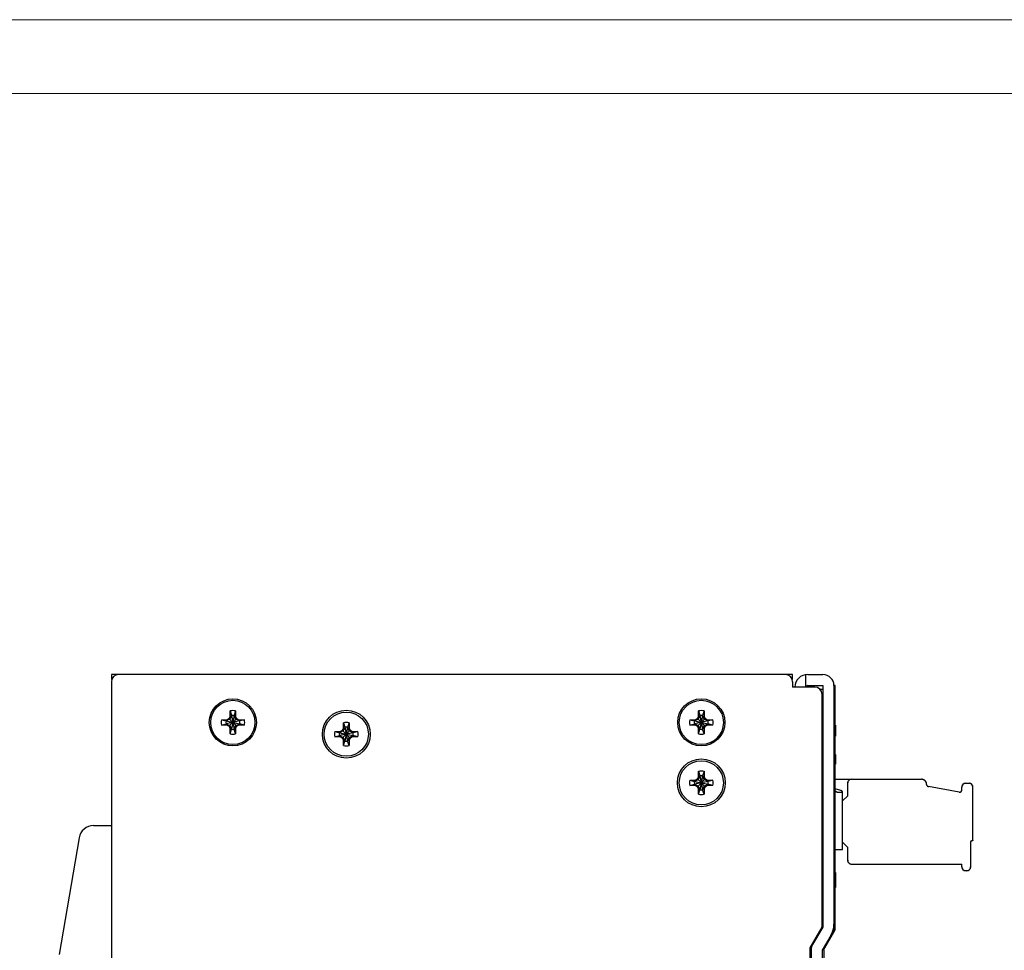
# Model space of a CAD drawing. Header units: millimetres. Extents: x 0 to 420, y 0 to 297.
# Tile 10 of 14: x 153 to 286, y 171 to 297. Entities that reach past the tile are written whole.
import ezdxf

# ---------------------------------------------------------------- set-up
doc = ezdxf.new("R2010")
doc.units = ezdxf.units.MM
doc.layers.get('0').update_dxf_attribs({"linetype": 'CONTINUOUS', "lineweight": 13})
doc.layers.add('Layer1', color=3, linetype='CONTINUOUS')

msp = doc.modelspace()

# ---------------------------------------------------------------- linework, layer by layer
at = {"ltscale": 5}
for points in [[(0, 0), (420, 0), (420, 297), (0, 297)], [(10, 10), (410, 10), (410, 287), (10, 287)]]:
    msp.add_lwpolyline(points, close=True, dxfattribs=at)
at = {"layer": 'Layer1', "color": 7, "linetype": 'Continuous'}
for p, q in [((165.08, 208.13), (165.08, 207.47)), ((166.08, 208.13), (165.08, 208.13)), ((256.58, 208.13), (166.08, 208.13)), ((257.58, 208.13), (256.58, 208.13)), ((257.58, 207.47), (257.58, 208.13)), ((259.38, 206.38), (259.38, 208.12)), ((259.63, 208.13), (261.68, 208.13)), ((165.08, 207.13), (165.08, 87.13)), ((257.58, 207.13), (257.58, 206.43)), ((260.58, 206.43), (257.58, 206.43)), ((259.63, 206.63), (261.68, 206.63)), ((261.28, 206.13), (261.68, 206.13)), ((261.68, 206.63), (261.68, 173.85)), ((263.18, 206.63), (263.18, 174.26)), ((263.35, 206.63), (263.18, 206.63)), ((263.35, 173.47), (263.35, 206.63)), ((261.58, 173.83), (261.58, 205.43)), ((180.02, 202), (180.65, 201.82)), ((180.02, 202), (180.76, 202)), ((181.13, 202.08), (180.68, 201.82)), ((180.76, 202), (180.68, 201.82)), ((180.76, 202), (181.12, 202.21)), ((181.12, 202.21), (181.21, 202.45)), ((181.12, 202.21), (181.13, 202.08)), ((181.39, 202.53), (181.13, 202.08)), ((182.02, 202.08), (181.13, 201.19)), ((181.13, 202.08), (182.02, 201.19)), ((181.21, 202.45), (181.21, 203.19)), ((181.21, 203.19), (181.39, 202.57)), ((181.21, 202.45), (181.39, 202.53)), ((181.76, 202.57), (181.39, 200.7)), ((181.39, 202.57), (181.39, 202.53)), ((181.39, 202.57), (181.76, 200.7)), ((181.76, 202.53), (181.39, 200.74)), ((181.39, 202.53), (181.76, 200.74)), ((181.95, 203.19), (181.76, 202.57)), ((181.76, 202.53), (181.76, 202.57)), ((182.02, 202.08), (181.76, 202.53)), ((181.95, 202.45), (181.76, 202.53)), ((181.95, 203.19), (181.95, 202.45)), ((181.95, 202.45), (182.04, 202.21)), ((182.04, 202.21), (182.02, 202.08)), ((182.47, 201.82), (182.02, 202.08)), ((182.04, 202.21), (182.4, 202)), ((182.4, 202), (182.47, 201.82)), ((182.4, 202), (183.14, 202)), ((183.14, 202), (182.51, 201.82)), ((243.62, 202), (244.36, 202)), ((243.62, 202), (244.25, 201.82)), ((244.73, 202.08), (244.28, 201.82)), ((244.36, 202), (244.28, 201.82)), ((244.36, 202), (244.72, 202.21)), ((244.72, 202.21), (244.81, 202.45)), ((244.72, 202.21), (244.73, 202.08)), ((244.99, 202.53), (244.73, 202.08)), ((245.62, 202.08), (244.73, 201.19)), ((244.73, 202.08), (245.62, 201.19)), ((244.81, 202.45), (244.81, 203.19)), ((244.81, 203.19), (244.99, 202.57)), ((244.81, 202.45), (244.99, 202.53)), ((245.36, 202.57), (244.99, 200.7)), ((244.99, 202.57), (244.99, 202.53)), ((244.99, 202.57), (245.36, 200.7)), ((245.36, 202.53), (244.99, 200.74)), ((244.99, 202.53), (245.36, 200.74)), ((245.55, 203.19), (245.36, 202.57)), ((245.36, 202.53), (245.36, 202.57)), ((245.62, 202.08), (245.36, 202.53)), ((245.55, 202.45), (245.36, 202.53)), ((245.55, 203.19), (245.55, 202.45)), ((245.55, 202.45), (245.64, 202.21)), ((245.64, 202.21), (245.62, 202.08)), ((246.07, 201.82), (245.62, 202.08)), ((245.64, 202.21), (246, 202)), ((246, 202), (246.07, 201.82)), ((246, 202), (246.74, 202)), ((246.74, 202), (246.11, 201.82)), ((180.02, 201.26), (180.65, 201.45)), ((180.76, 201.26), (180.02, 201.26)), ((180.65, 201.82), (182.51, 201.45)), ((182.51, 201.82), (180.65, 201.45)), ((180.68, 201.82), (180.65, 201.82)), ((180.65, 201.45), (180.68, 201.45)), ((180.68, 201.82), (182.47, 201.45)), ((182.47, 201.82), (180.68, 201.45)), ((180.76, 201.26), (180.68, 201.45)), ((180.68, 201.45), (181.13, 201.19)), ((181.12, 201.06), (180.76, 201.26)), ((181.12, 201.06), (181.13, 201.19)), ((181.21, 200.82), (181.12, 201.06)), ((181.13, 201.19), (181.39, 200.74)), ((181.21, 200.08), (181.21, 200.82)), ((181.21, 200.82), (181.39, 200.74)), ((181.21, 200.08), (181.39, 200.7)), ((181.39, 200.74), (181.39, 200.7)), ((181.76, 200.74), (182.02, 201.19)), ((181.95, 200.82), (181.76, 200.74)), ((181.76, 200.7), (181.76, 200.74)), ((181.95, 200.08), (181.76, 200.7)), ((182.04, 201.06), (181.95, 200.82)), ((181.95, 200.82), (181.95, 200.08)), ((182.02, 201.19), (182.47, 201.45)), ((182.04, 201.06), (182.02, 201.19)), ((182.4, 201.26), (182.04, 201.06)), ((182.4, 201.26), (182.47, 201.45)), ((183.14, 201.26), (182.4, 201.26)), ((182.51, 201.82), (182.47, 201.82)), ((182.47, 201.45), (182.51, 201.45)), ((183.14, 201.26), (182.51, 201.45)), ((196.16, 200.4), (196.52, 200.61)), ((196.52, 200.61), (196.61, 200.85)), ((196.52, 200.61), (196.53, 200.48)), ((196.79, 200.93), (196.53, 200.48)), ((196.61, 200.85), (196.61, 201.59)), ((196.61, 201.59), (196.79, 200.97)), ((196.61, 200.85), (196.79, 200.93)), ((197.16, 200.97), (196.79, 199.1)), ((196.79, 200.97), (196.79, 200.93)), ((196.79, 200.97), (197.16, 199.1)), ((197.16, 200.93), (196.79, 199.14)), ((196.79, 200.93), (197.16, 199.14)), ((197.35, 201.59), (197.16, 200.97)), ((197.16, 200.93), (197.16, 200.97)), ((197.42, 200.48), (197.16, 200.93)), ((197.35, 200.85), (197.16, 200.93)), ((197.35, 201.59), (197.35, 200.85)), ((197.35, 200.85), (197.44, 200.61)), ((197.44, 200.61), (197.42, 200.48)), ((197.44, 200.61), (197.8, 200.4)), ((243.62, 201.26), (244.25, 201.45)), ((244.36, 201.26), (243.62, 201.26)), ((246.11, 201.82), (244.25, 201.45)), ((244.28, 201.82), (244.25, 201.82)), ((244.25, 201.82), (246.11, 201.45)), ((244.25, 201.45), (244.28, 201.45)), ((246.07, 201.82), (244.28, 201.45)), ((244.28, 201.82), (246.07, 201.45)), ((244.36, 201.26), (244.28, 201.45)), ((244.28, 201.45), (244.73, 201.19)), ((244.72, 201.06), (244.36, 201.26)), ((244.72, 201.06), (244.73, 201.19)), ((244.81, 200.82), (244.72, 201.06)), ((244.73, 201.19), (244.99, 200.74)), ((244.81, 200.08), (244.81, 200.82)), ((244.81, 200.82), (244.99, 200.74)), ((244.81, 200.08), (244.99, 200.7)), ((244.99, 200.74), (244.99, 200.7)), ((245.36, 200.74), (245.62, 201.19)), ((245.55, 200.82), (245.36, 200.74)), ((245.36, 200.7), (245.36, 200.74)), ((245.55, 200.08), (245.36, 200.7)), ((245.64, 201.06), (245.55, 200.82)), ((245.55, 200.82), (245.55, 200.08)), ((245.62, 201.19), (246.07, 201.45)), ((245.64, 201.06), (245.62, 201.19)), ((246, 201.26), (245.64, 201.06)), ((246, 201.26), (246.07, 201.45)), ((246.74, 201.26), (246, 201.26)), ((246.11, 201.82), (246.07, 201.82)), ((246.07, 201.45), (246.11, 201.45)), ((246.74, 201.26), (246.11, 201.45)), ((263.4, 201.24), (263.35, 201.24)), ((263.35, 200.8), (263.4, 200.8)), ((263.35, 200.77), (263.4, 200.77)), ((263.4, 201.24), (263.4, 199.76)), ((195.42, 200.4), (196.05, 200.22)), ((195.42, 200.4), (196.16, 200.4)), ((195.42, 199.66), (196.05, 199.85)), ((196.16, 199.66), (195.42, 199.66)), ((196.05, 200.22), (197.91, 199.85)), ((196.08, 200.22), (196.05, 200.22)), ((197.91, 200.22), (196.05, 199.85)), ((196.05, 199.85), (196.08, 199.85)), ((196.53, 200.48), (196.08, 200.22)), ((196.16, 200.4), (196.08, 200.22)), ((196.08, 200.22), (197.87, 199.85)), ((197.87, 200.22), (196.08, 199.85)), ((196.16, 199.66), (196.08, 199.85)), ((196.08, 199.85), (196.53, 199.59)), ((196.52, 199.46), (196.16, 199.66)), ((196.52, 199.46), (196.53, 199.59)), ((196.61, 199.22), (196.52, 199.46)), ((197.42, 200.48), (196.53, 199.59)), ((196.53, 200.48), (197.42, 199.59)), ((196.53, 199.59), (196.79, 199.14)), ((196.61, 198.48), (196.61, 199.22)), ((196.61, 199.22), (196.79, 199.14)), ((197.16, 199.14), (197.42, 199.59)), ((197.35, 199.22), (197.16, 199.14)), ((197.44, 199.46), (197.35, 199.22)), ((197.35, 199.22), (197.35, 198.48)), ((197.87, 200.22), (197.42, 200.48)), ((197.42, 199.59), (197.87, 199.85)), ((197.44, 199.46), (197.42, 199.59)), ((197.8, 199.66), (197.44, 199.46)), ((197.8, 200.4), (197.87, 200.22)), ((197.8, 200.4), (198.54, 200.4)), ((197.8, 199.66), (197.87, 199.85)), ((198.54, 199.66), (197.8, 199.66)), ((197.91, 200.22), (197.87, 200.22)), ((197.87, 199.85), (197.91, 199.85)), ((198.54, 200.4), (197.91, 200.22)), ((198.54, 199.66), (197.91, 199.85)), ((263.35, 199.76), (263.4, 199.76)), ((263.35, 199.74), (263.4, 199.74)), ((263.4, 199.74), (263.4, 199.74)), ((196.61, 198.48), (196.79, 199.1)), ((196.79, 199.14), (196.79, 199.1)), ((197.16, 199.1), (197.16, 199.14)), ((197.35, 198.48), (197.16, 199.1)), ((263.35, 197.28), (263.4, 197.28)), ((263.35, 196.8), (263.4, 196.8)), ((263.4, 197.28), (263.4, 195.98)), ((263.35, 196.47), (263.4, 196.47)), ((263.35, 195.98), (263.4, 195.98)), ((244.73, 193.88), (244.28, 193.62)), ((244.36, 193.8), (244.72, 194.01)), ((244.72, 194.01), (244.81, 194.25)), ((244.72, 194.01), (244.73, 193.88)), ((244.99, 194.33), (244.73, 193.88)), ((245.62, 193.88), (244.73, 192.99)), ((244.73, 193.88), (245.62, 192.99)), ((244.81, 194.25), (244.81, 194.99)), ((244.81, 194.99), (244.99, 194.37)), ((244.81, 194.25), (244.99, 194.33)), ((245.36, 194.37), (244.99, 192.5)), ((244.99, 194.37), (244.99, 194.33)), ((244.99, 194.37), (245.36, 192.5)), ((245.36, 194.33), (244.99, 192.54)), ((244.99, 194.33), (245.36, 192.54)), ((245.55, 194.99), (245.36, 194.37)), ((245.36, 194.33), (245.36, 194.37)), ((245.62, 193.88), (245.36, 194.33)), ((245.55, 194.25), (245.36, 194.33)), ((245.55, 194.99), (245.55, 194.25)), ((245.55, 194.25), (245.64, 194.01)), ((245.64, 194.01), (245.62, 193.88)), ((246.07, 193.62), (245.62, 193.88)), ((245.64, 194.01), (246, 193.8)), ((263.35, 193.91), (275.07, 193.91)), ((243.62, 193.8), (244.36, 193.8)), ((243.62, 193.8), (244.25, 193.62)), ((243.62, 193.06), (244.25, 193.25)), ((244.36, 193.06), (243.62, 193.06)), ((246.11, 193.62), (244.25, 193.25)), ((244.28, 193.62), (244.25, 193.62)), ((244.25, 193.62), (246.11, 193.25)), ((244.25, 193.25), (244.28, 193.25)), ((244.36, 193.8), (244.28, 193.62)), ((246.07, 193.62), (244.28, 193.25)), ((244.28, 193.62), (246.07, 193.25)), ((244.36, 193.06), (244.28, 193.25)), ((244.28, 193.25), (244.73, 192.99)), ((244.72, 192.86), (244.36, 193.06)), ((244.72, 192.86), (244.73, 192.99)), ((244.81, 192.62), (244.72, 192.86)), ((244.73, 192.99), (244.99, 192.54)), ((244.81, 191.88), (244.81, 192.62)), ((244.81, 192.62), (244.99, 192.54)), ((244.99, 192.54), (244.99, 192.5)), ((245.36, 192.54), (245.62, 192.99)), ((245.55, 192.62), (245.36, 192.54)), ((245.36, 192.5), (245.36, 192.54)), ((245.64, 192.86), (245.55, 192.62)), ((245.55, 192.62), (245.55, 191.88)), ((245.62, 192.99), (246.07, 193.25)), ((245.64, 192.86), (245.62, 192.99)), ((246, 193.06), (245.64, 192.86)), ((246, 193.8), (246.74, 193.8)), ((246, 193.8), (246.07, 193.62)), ((246, 193.06), (246.07, 193.25)), ((246.74, 193.06), (246, 193.06)), ((246.11, 193.62), (246.07, 193.62)), ((246.07, 193.25), (246.11, 193.25)), ((246.74, 193.8), (246.11, 193.62)), ((246.74, 193.06), (246.11, 193.25)), ((264.13, 192.4), (263.35, 192.6)), ((265.05, 191.68), (265.05, 193.41)), ((275.77, 193.2), (275.77, 193.21)), ((280.2, 192.17), (276.02, 192.91)), ((280.55, 192.47), (280.55, 192.86)), ((281.05, 193.36), (281.55, 193.36)), ((282.05, 185.66), (282.05, 192.86)), ((244.81, 191.88), (244.99, 192.5)), ((245.55, 191.88), (245.36, 192.5)), ((263.57, 192.18), (263.35, 192.28)), ((263.57, 192.18), (264.35, 192.18)), ((264.35, 184.36), (264.35, 192.18)), ((264.35, 190.98), (265.05, 191.68)), ((162.67, 187.63), (165.08, 187.63)), ((160.69, 185.97), (157.98, 170.13)), ((264.35, 185.31), (264.38, 185.31)), ((265.05, 184.64), (264.38, 185.31)), ((265.05, 182.91), (265.05, 184.64)), ((281.75, 182.01), (281.75, 185.46)), ((281.85, 185.56), (281.95, 185.56)), ((263.35, 184.36), (264.35, 184.36)), ((265.55, 182.41), (280.55, 182.41)), ((280.55, 182.01), (280.55, 182.41)), ((263.4, 181.24), (263.4, 179.24)), ((281.05, 181.51), (281.25, 181.51)), ((263.35, 179.24), (263.4, 179.24)), ((259.98, 171.03), (261.58, 173.83)), ((261.68, 173.85), (260.29, 171.5)), ((263.18, 174.26), (263.18, 173.51)), ((262.76, 172.73), (261.58, 170.73)), ((261.78, 170.73), (263.35, 173.47)), ((263.18, 173.51), (262.95, 173.12)), ((260.26, 171.44), (260.08, 171.13)), ((260.08, 171.13), (260.08, 171.03)), ((259.98, 124.23), (259.98, 171.03)), ((260.08, 170.73), (260.08, 124.63)), ((261.58, 170.73), (261.58, 124.63)), ((261.78, 170.73), (261.8, 170.73)), ((261.8, 170.73), (261.8, 124.69))]:
    msp.add_line(p, q, dxfattribs=at)
for centre, radius in [((181.58, 201.63), 3.2), ((181.58, 201.63), 3), ((245.18, 201.63), 3.2), ((245.18, 201.63), 3), ((196.98, 200.03), 3.25), ((196.98, 200.03), 3), ((245.18, 193.43), 3.25), ((245.18, 193.43), 3)]:
    msp.add_circle(centre, radius, dxfattribs=at)
for centre, radius, start, end in [((166.08, 207.13), 1, 90, 180), ((256.58, 207.13), 1, 0, 90), ((259.63, 206.38), 1.75, 90, 178.3016), ((261.68, 206.63), 1.5, 0, 90), ((259.63, 206.38), 0.25, 90, 180), ((260.58, 205.43), 1, 0, 90), ((181.58, 201.63), 1.6, 76.6293, 103.3707), ((245.18, 201.63), 1.6, 76.6293, 103.3707), ((181.58, 201.63), 1.6, 166.6293, 193.3707), ((181.58, 201.63), 0.95, 78.7706, 101.2294), ((181.58, 201.63), 1.6, 346.6293, 13.3707), ((245.18, 201.63), 1.6, 166.6293, 193.3707), ((245.18, 201.63), 0.95, 78.7706, 101.2294), ((245.18, 201.63), 1.6, 346.6293, 13.3707), ((181.58, 201.63), 0.95, 168.7706, 191.2294), ((181.58, 201.63), 0.95, 258.7706, 281.2294), ((181.58, 201.63), 0.95, 348.7706, 11.2294), ((196.98, 200.03), 1.6, 76.6293, 103.3707), ((196.98, 200.03), 0.95, 78.7706, 101.2294), ((245.18, 201.63), 0.95, 168.7706, 191.2294), ((245.18, 201.63), 0.95, 258.7706, 281.2294), ((245.18, 201.63), 0.95, 348.7706, 11.2294), ((181.58, 201.63), 1.6, 256.6293, 283.3707), ((196.98, 200.03), 1.6, 166.6293, 193.3707), ((196.98, 200.03), 0.95, 168.7706, 191.2294), ((196.98, 200.03), 0.95, 348.7706, 11.2294), ((196.98, 200.03), 1.6, 346.6293, 13.3707), ((245.18, 201.63), 1.6, 256.6293, 283.3707), ((196.98, 200.03), 1.6, 256.6293, 283.3707), ((196.98, 200.03), 0.95, 258.7706, 281.2294), ((245.18, 193.43), 1.6, 76.6293, 103.3707), ((245.18, 193.43), 0.95, 78.7706, 101.2294), ((265.55, 193.41), 0.5, 89.9959, 180.0041), ((265.55, 193.41), 0.503, 113.8693, 133.1814), ((265.55, 193.41), 0.501, 104.9695, 113.8709), ((265.55, 193.41), 0.495, 89.9027, 104.9642), ((275.07, 193.21), 0.7, 359.9976, 90.0024), ((275.07, 193.22), 0.693, 75.0326, 90.0918), ((275.07, 193.21), 0.702, 65.2358, 75.0207), ((275.07, 193.21), 0.704, 60.0571, 65.2373), ((245.18, 193.43), 1.6, 166.6293, 193.3707), ((245.18, 193.43), 0.95, 168.7706, 191.2294), ((245.18, 193.43), 0.95, 348.7706, 11.2294), ((245.18, 193.43), 1.6, 346.6293, 13.3707), ((265.54, 193.41), 0.495, 165.0268, 180.0918), ((265.55, 193.41), 0.501, 155.3768, 165.0155), ((265.55, 193.41), 0.503, 150.0525, 155.3783), ((265.55, 193.41), 0.502, 135.0463, 150.04), ((265.55, 193.41), 0.494, 133.2165, 134.9906), ((275.07, 193.21), 0.703, 45.0468, 60.0448), ((275.07, 193.21), 0.692, 43.1159, 44.9909), ((275.07, 193.21), 0.704, 29.9277, 43.0819), ((275.07, 193.21), 0.704, 23.9516, 29.9157), ((275.07, 193.21), 0.702, 14.9641, 23.9532), ((275.08, 193.21), 0.693, 359.9026, 14.9585), ((276.07, 193.2), 0.3, 179.9868, 260.0132), ((276.07, 193.2), 0.297, 198.701, 204.4733), ((276.08, 193.21), 0.309, 204.5156, 216.5506), ((276.08, 193.21), 0.313, 216.5327, 223.5408), ((276.08, 193.21), 0.309, 223.5222, 235.5763), ((276.07, 193.2), 0.297, 235.6195, 241.3253), ((281.05, 192.86), 0.5, 89.9959, 180.0041), ((281.04, 192.86), 0.495, 165.0268, 180.0918), ((281.05, 192.86), 0.501, 155.3768, 165.0155), ((281.05, 192.86), 0.503, 150.0525, 155.3783), ((281.05, 192.86), 0.502, 135.0463, 150.04), ((281.05, 192.86), 0.494, 133.2165, 134.9906), ((281.05, 192.86), 0.503, 113.8693, 133.1814), ((281.05, 192.86), 0.501, 104.9695, 113.8709), ((281.05, 192.86), 0.495, 89.9027, 104.9642), ((281.55, 192.86), 0.5, 359.9959, 90.0041), ((281.55, 192.86), 0.495, 75.0268, 90.0918), ((281.55, 192.86), 0.501, 65.3773, 75.0155), ((281.55, 192.86), 0.503, 60.0525, 65.3789), ((281.55, 192.86), 0.502, 45.0464, 60.04), ((281.55, 192.86), 0.494, 43.2151, 44.9906), ((281.55, 192.86), 0.503, 23.8688, 43.1801), ((281.55, 192.86), 0.501, 14.9695, 23.8705), ((281.55, 192.86), 0.495, 359.9027, 14.9642), ((245.18, 193.43), 1.6, 256.6293, 283.3707), ((245.18, 193.43), 0.95, 258.7706, 281.2294), ((264.05, 192.11), 0.3, 14.205, 75.0118), ((264.06, 192.11), 0.291, 14.3946, 18.9339), ((280.25, 192.47), 0.3, 259.9909, 0.0091), ((280.25, 192.47), 0.301, 279.9872, 294.7743), ((280.25, 192.47), 0.3, 294.7843, 299.9783), ((280.25, 192.47), 0.305, 300.0609, 320.0195), ((280.25, 192.47), 0.301, 320.1041, 340.059), ((162.67, 185.63), 2, 90, 170.2724), ((281.85, 185.46), 0.1, 90.0002, 179.9998), ((281.95, 185.66), 0.1, 270.0002, 359.9998), ((265.55, 182.91), 0.5, 179.9959, 270.0041), ((265.54, 182.91), 0.495, 179.9027, 194.9642), ((265.55, 182.91), 0.501, 194.9695, 203.8709), ((265.55, 182.91), 0.503, 203.8693, 223.1814), ((265.55, 182.9), 0.494, 223.2165, 224.9906), ((265.55, 182.91), 0.502, 225.0463, 240.04), ((265.55, 182.91), 0.503, 240.0525, 245.3783), ((265.55, 182.91), 0.501, 245.3768, 255.0155), ((265.55, 182.9), 0.495, 255.0268, 270.0918), ((281.05, 182.01), 0.5, 179.9959, 270.0041), ((281.04, 182.01), 0.495, 179.9027, 194.9642), ((281.05, 182.01), 0.501, 194.9695, 203.8709), ((281.25, 182.01), 0.5, 269.9959, 0.0041), ((281.25, 182.01), 0.501, 335.3773, 345.0155), ((281.25, 182.01), 0.495, 345.0268, 0.0918), ((281.05, 182.01), 0.503, 203.8693, 223.1814), ((281.05, 182), 0.494, 223.2165, 224.9906), ((281.05, 182.01), 0.502, 225.0463, 240.04), ((281.05, 182.01), 0.503, 240.0525, 245.3783), ((281.05, 182.01), 0.501, 245.3768, 255.0155), ((281.05, 182), 0.495, 255.0268, 270.0918), ((281.25, 182), 0.495, 269.9027, 284.9642), ((281.25, 182.01), 0.501, 284.9695, 293.8705), ((281.25, 182.01), 0.503, 293.8688, 313.1801), ((281.25, 182), 0.494, 313.2151, 314.9906), ((281.25, 182.01), 0.502, 315.0464, 330.04), ((281.25, 182.01), 0.503, 330.0525, 335.3789), ((258.68, 174.66), 3, 345.9927, 0), ((260.18, 174.26), 3, 329.3493, 0), ((258.68, 174.66), 3, 330.5716, 342.2242), ((261.58, 170.73), 1.5, 149.3493, 180)]:
    msp.add_arc(centre, radius, start, end, dxfattribs=at)
for points in [[(275.77, 193.2), (275.77, 193.17), (275.77, 193.14), (275.78, 193.11)], [(275.93, 192.94), (275.95, 192.92), (275.99, 192.91), (276.02, 192.91)], [(264.22, 192.36), (264.19, 192.37), (264.16, 192.39), (264.13, 192.4)], [(280.2, 192.17), (280.23, 192.16), (280.27, 192.16), (280.3, 192.17)], [(280.53, 192.36), (280.54, 192.4), (280.55, 192.43), (280.55, 192.47)], [(281.76, 185.5), (281.75, 185.49), (281.75, 185.47), (281.75, 185.46)], [(281.85, 185.56), (281.84, 185.56), (281.82, 185.56), (281.81, 185.55)], [(281.99, 185.57), (281.98, 185.56), (281.96, 185.56), (281.95, 185.56)], [(282.05, 185.66), (282.05, 185.65), (282.05, 185.63), (282.04, 185.62)]]:
    msp.add_open_spline(points, degree=3, dxfattribs=at)
for points, knots in [([(264.33, 192.2), (264.32, 192.23), (264.29, 192.29), (264.24, 192.34), (264.22, 192.36)], [0, 0, 0, 0, 0.0985153, 0.1970265, 0.1970265, 0.1970265, 0.1970265]), ([(281.81, 185.55), (281.81, 185.55), (281.78, 185.54), (281.76, 185.51), (281.76, 185.5)], [0, 0, 0, 0, 0.01978727, 0.07844841, 0.07844841, 0.07844841, 0.07844841]), ([(282.04, 185.62), (282.04, 185.61), (282.03, 185.59), (282.01, 185.57), (281.99, 185.57)], [0, 0, 0, 0, 0.01978727, 0.07844841, 0.07844841, 0.07844841, 0.07844841])]:
    msp.add_open_spline(points, degree=3, knots=knots, dxfattribs=at)

doc.saveas('drawing.dxf')
